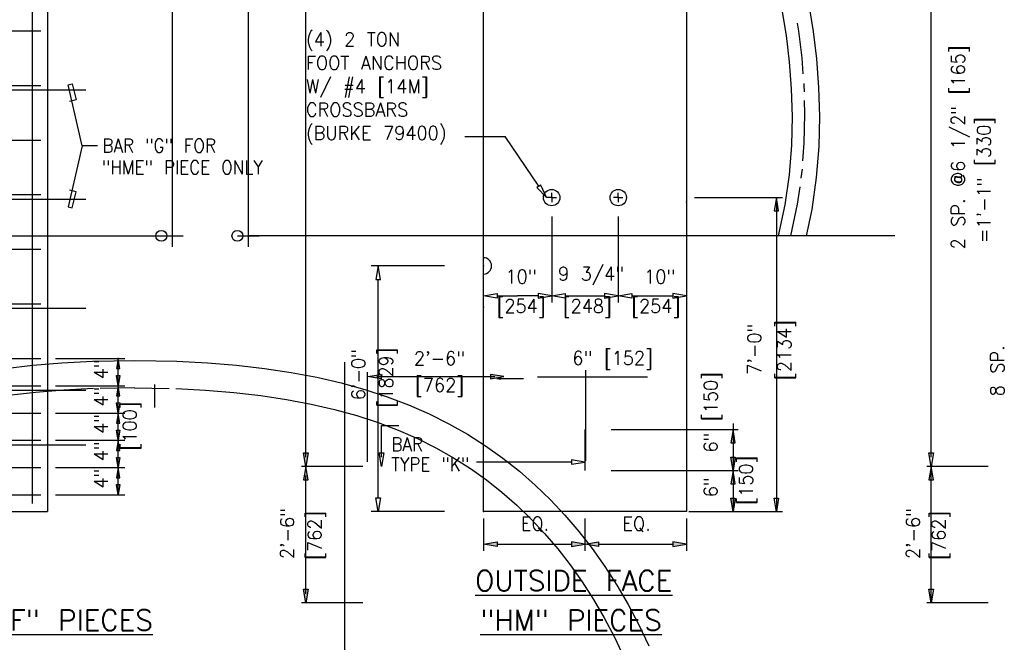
# Model space of a CAD drawing. Extents: x -17 to 2859, y -14 to 3983.
# Tile 23 of 39: x 60 to 150, y 87 to 144. Entities that reach past the tile are written whole.
import ezdxf
from ezdxf.enums import TextEntityAlignment as Align

# ---------------------------------------------------------------- set-up
doc = ezdxf.new("R2010")
doc.units = 0
doc.header["$LTSCALE"] = 25.4
doc.header["$MEASUREMENT"] = 0
doc.linetypes.add('HIDDEN2', pattern=[0.1875, 0.125, -0.0625])
doc.layers.get('0').update_dxf_attribs({"linetype": 'CONTINUOUS'})
for name, color, linetype in [('ARC-CONST', 1, 'CONTINUOUS'), ('BDR-TEXT', 1, 'CONTINUOUS'), ('COL_NUM', 7, 'CONTINUOUS'), ('FORM', 1, 'CONTINUOUS'), ('LABELS', 7, 'CONTINUOUS'), ('LEV_PAD', 7, 'CONTINUOUS'), ('PAN_RS', 7, 'CONTINUOUS'), ('PAN_TS', 7, 'CONTINUOUS'), ('POINTS', 1, 'CONTINUOUS'), ('RS_LABELS', 7, 'CONTINUOUS'), ('TRASH', 1, 'CONTINUOUS')]:
    doc.layers.add(name, color=color, linetype=linetype)
doc.styles.add('TXT_SHX', font='txt.shx')

# ---------------------------------------------------------------- blocks, each defined once
blk = doc.blocks.new('SO3_PN')
at = {"layer": 'RS_LABELS', "linetype": 'CONTINUOUS'}
for points in [[(178.67, 32.43), (179.32, 32.43), (179, 30.48)], [(178.67, 26.43), (179.32, 26.43), (179, 24.48)], [(144.43, 20.04), (144.43, 19.37), (142.43, 19.71)], [(155.31, 20.04), (155.31, 19.37), (157.31, 19.71)], [(159.31, 20.04), (159.31, 19.37), (157.31, 19.71)], [(170.18, 20.04), (170.18, 19.37), (172.18, 19.71)]]:
    blk.add_hatch(color=7, dxfattribs=at).paths.add_polyline_path(points)
at = {"color": 7, "linetype": 'CONTINUOUS'}
for p, q in [((172.18, 68.8), (172.18, 55.09)), ((152.43, 67.72), (152.43, 55.09)), ((152.43, 66.97), (152.43, 55.09)), ((162.18, 67.72), (162.18, 55.09)), ((162.18, 66.97), (162.18, 55.09)), ((136.75, 60.48), (126, 60.48)), ((127, 26.48), (127, 58.48)), ((142.43, 55.43), (142.43, 57.09)), ((144.43, 56.09), (147.43, 56.09)), ((150.43, 56.09), (147.43, 56.09)), ((154.43, 56.09), (160.18, 56.09)), ((164.18, 56.09), (170.18, 56.09)), ((79.72, 46.92), (89.91, 46.92)), ((88.91, 42.92), (88.91, 46.92)), ((79.72, 42.92), (89.91, 42.92)), ((88.91, 38.92), (88.91, 42.92)), ((79.72, 38.92), (89.91, 38.92)), ((88.91, 34.92), (88.91, 38.92)), ((79.72, 34.92), (89.91, 34.92)), ((88.91, 30.92), (88.91, 34.92)), ((79.72, 30.92), (89.91, 30.92)), ((79.72, 30.92), (89.91, 30.92)), ((88.91, 26.92), (88.91, 30.92)), ((79.72, 26.92), (89.91, 26.92)), ((136.75, 24.48), (126, 24.48))]:
    blk.add_line(p, q, dxfattribs=at)
for points in [[(126.66, 58.48), (127.33, 58.48), (127, 60.48)], [(144.43, 56.42), (144.43, 55.76), (142.43, 56.09)], [(150.43, 56.42), (150.43, 55.76), (152.43, 56.09)], [(154.43, 56.42), (154.43, 55.76), (152.43, 56.09)], [(160.18, 56.42), (160.18, 55.76), (162.18, 56.09)], [(164.18, 56.42), (164.18, 55.76), (162.18, 56.09)], [(170.18, 56.42), (170.18, 55.76), (172.18, 56.09)], [(126.66, 26.48), (127.33, 26.48), (127, 24.48)]]:
    blk.add_lwpolyline(points, close=True, dxfattribs=at)
at = {"layer": 'COL_NUM', "color": 7, "linetype": 'CONTINUOUS'}
for p, q in [((76.32, 119.72), (76.32, 25.68)), ((49.82, 94.92), (77.57, 94.92)), ((49.82, 86.92), (77.57, 86.92)), ((84.16, 86.22), (66.57, 86.22)), ((49.82, 78.92), (77.57, 78.92)), ((49.82, 70.92), (77.57, 70.92)), ((84.16, 70.22), (66.57, 70.22)), ((49.82, 62.92), (77.57, 62.92)), ((49.82, 54.92), (77.57, 54.92)), ((84.16, 54.22), (66.57, 54.22)), ((49.82, 46.92), (77.57, 46.92)), ((49.82, 42.92), (77.57, 42.92)), ((84.16, 42.22), (66.57, 42.22)), ((49.82, 38.92), (77.57, 38.92)), ((157.31, 36.48), (157.31, 30.48)), ((49.82, 34.92), (77.57, 34.92)), ((84.16, 34.22), (66.57, 34.22)), ((49.82, 30.92), (77.57, 30.92)), ((49.82, 26.92), (77.57, 26.92))]:
    blk.add_line(p, q, dxfattribs=at)
at = {"layer": 'COL_NUM', "color": 7, "linetype": 'CONTINUOUS', "const_width": 0.00035}
for points in [[(157.17, 36.48, 1), (157.44, 36.48, 1)], [(157.17, 30.48, 1), (157.44, 30.48, 1)]]:
    blk.add_lwpolyline(points, format="xyb", close=True, dxfattribs=at)
at = {"layer": 'LABELS', "color": 253, "linetype": 'CONTINUOUS'}
for p, q in [((139.69, 79.46), (145.62, 79.46)), ((152.43, 70.48), (152.43, 71.16)), ((162.18, 70.48), (162.18, 71.16)), ((152.43, 70.48), (151.74, 70.48)), ((152.43, 70.48), (152.43, 69.79)), ((152.43, 70.48), (153.12, 70.48)), ((162.18, 70.48), (161.49, 70.48)), ((162.18, 70.48), (162.87, 70.48)), ((162.18, 70.48), (162.18, 69.79))]:
    blk.add_line(p, q, dxfattribs=at)
at = {"layer": 'LABELS', "color": 7, "linetype": 'CONTINUOUS'}
blk.add_line((155.31, 31.74), (141.41, 31.74), dxfattribs=at)
blk.add_lwpolyline([(155.31, 32.07), (155.31, 31.41), (157.31, 31.74)], close=True, dxfattribs=at)
at = {"layer": 'LABELS', "color": 253, "linetype": 'CONTINUOUS'}
for centre in [(152.43, 70.48), (162.18, 70.48)]:
    blk.add_circle(centre, 1.2, dxfattribs=at)
blk.add_arc((142.43, 60.48), 1.2, 270, 90, dxfattribs=at)
at = {"layer": 'LEV_PAD', "color": 1, "linetype": 'CONTINUOUS'}
for p, q in [((78.57, 119.92), (78.57, 24.48)), ((172.18, 119.92), (172.18, 24.48)), ((142.43, 24.48), (142.43, 117.31)), ((48.82, 24.48), (78.57, 24.48)), ((172.18, 24.48), (142.43, 24.48))]:
    blk.add_line(p, q, dxfattribs=at)
at = {"layer": 'PAN_RS', "color": 7, "linetype": 'CONTINUOUS'}
blk.add_line((150.54, 72.14), (145.62, 79.46), dxfattribs=at)
blk.add_lwpolyline([(150.82, 72.32), (150.27, 71.95), (151.66, 70.48)], close=True, dxfattribs=at)
at = {"layer": 'PAN_TS', "color": 24, "linetype": 'CONTINUOUS'}
for p in [(172.18, 69.8), (127, 60.48), (142.43, 60.48), (152.43, 56.09), (162.18, 56.09), (172.18, 56.09), (142.43, 54.43), (88.91, 46.92), (88.91, 42.92), (88.91, 38.92), (88.91, 34.92), (88.91, 30.92), (142.43, 24.48)]:
    blk.add_point(p, dxfattribs=at)
at = {"layer": 'POINTS', "color": 253, "linetype": 'CONTINUOUS'}
for points in [[(83.66, 78.07), (81.57, 87.02), (82.2, 87.17), (82.75, 84.81), (81.77, 84.58)], [(83.66, 78.07), (81.57, 69.13), (82.2, 68.98), (82.75, 71.34), (81.77, 71.57)]]:
    blk.add_lwpolyline(points, dxfattribs=at)
at = {"layer": 'RS_LABELS', "color": 7, "linetype": 'CONTINUOUS'}
for p, q in [((85.89, 78.07), (83.66, 78.07)), ((173.35, 70.48), (186.25, 70.48)), ((185.35, 70.48), (185.35, 24.48)), ((88.91, 42.92), (88.91, 46.92)), ((88.91, 38.92), (88.91, 42.92)), ((88.91, 34.92), (88.91, 38.92)), ((161.16, 36.48), (179.75, 36.48)), ((179, 37.37), (179, 24.48)), ((88.91, 30.92), (88.91, 34.92)), ((88.91, 26.92), (88.91, 30.92)), ((88.91, 26.92), (88.91, 30.92)), ((161.16, 30.48), (179.75, 30.48)), ((142.43, 23.48), (142.43, 18.71)), ((157.31, 23.48), (157.31, 18.71)), ((157.31, 23.48), (157.31, 18.71)), ((172.18, 23.48), (172.18, 18.71)), ((172.5, 24.48), (186.25, 24.48)), ((144.43, 19.71), (155.31, 19.71)), ((159.31, 19.71), (170.18, 19.71))]:
    blk.add_line(p, q, dxfattribs=at)
at = {"layer": 'RS_LABELS', "color": 7, "linetype": 'CONTINUOUS', "const_width": 0.00035}
for points in [[(84.75, 86.22, -1), (84.4, 86.22, -1)], [(84.75, 70.22, -1), (84.4, 70.22, -1)], [(84.75, 54.22, -1), (84.4, 54.22, -1)], [(84.75, 42.22, -1), (84.4, 42.22, -1)], [(84.75, 34.22, -1), (84.4, 34.22, -1)]]:
    blk.add_lwpolyline(points, format="xyb", close=True, dxfattribs=at)
at = {"layer": 'RS_LABELS', "color": 7, "linetype": 'CONTINUOUS'}
for points in [[(185.02, 68.53), (185.67, 68.53), (185.35, 70.48)], [(88.66, 45.42), (89.16, 45.42), (88.91, 46.92)], [(88.66, 44.42), (89.16, 44.42), (88.91, 42.92)], [(88.66, 41.42), (89.16, 41.42), (88.91, 42.92)], [(88.66, 40.42), (89.16, 40.42), (88.91, 38.92)], [(88.66, 37.42), (89.16, 37.42), (88.91, 38.92)], [(88.66, 36.42), (89.16, 36.42), (88.91, 34.92)], [(178.67, 34.53), (179.32, 34.53), (179, 36.48)], [(88.66, 33.42), (89.16, 33.42), (88.91, 34.92)], [(88.66, 32.42), (89.16, 32.42), (88.91, 30.92)], [(178.67, 32.43), (179.32, 32.43), (179, 30.48)], [(88.66, 29.42), (89.16, 29.42), (88.91, 30.92)], [(178.67, 28.53), (179.32, 28.53), (179, 30.48)], [(88.66, 28.42), (89.16, 28.42), (88.91, 26.92)], [(178.67, 26.43), (179.32, 26.43), (179, 24.48)], [(185.02, 26.43), (185.67, 26.43), (185.35, 24.48)], [(144.43, 20.04), (144.43, 19.37), (142.43, 19.71)], [(155.31, 20.04), (155.31, 19.37), (157.31, 19.71)], [(159.31, 20.04), (159.31, 19.37), (157.31, 19.71)], [(170.18, 20.04), (170.18, 19.37), (172.18, 19.71)]]:
    blk.add_lwpolyline(points, close=True, dxfattribs=at)
at = {"layer": 'RS_LABELS', "color": 24, "linetype": 'CONTINUOUS'}
for p in [(88.91, 46.92), (88.91, 42.92), (88.91, 38.92), (88.91, 34.92), (88.91, 30.92), (88.91, 30.92), (88.91, 26.92), (88.91, 26.92), (88.91, 26.92)]:
    blk.add_point(p, dxfattribs=at)
at = {"color": 5, "linetype": 'CONTINUOUS', "style": 'TXT_SHX', "width": 0.95}
for s, p in [('10" ', (148.79, 57.92)), ('9 3/4" ', (159.05, 58.32)), ('10" ', (169.11, 57.92))]:
    blk.add_text(s, height=2, dxfattribs=at).set_placement(p, align=Align.CENTER)
for s, p in [('6\'-0" ', (125.09, 45.39)), ('4"', (87.41, 45.33)), ('4"', (87.41, 41.33)), ('4"', (87.41, 37.33)), ('4"', (87.41, 33.33)), ('4"', (87.41, 29.33))]:
    blk.add_text(s, height=2, rotation=90, dxfattribs=at).set_placement(p, align=Align.CENTER)
at = {"layer": 'LABELS', "color": 253, "linetype": 'CONTINUOUS', "style": 'TXT_SHX', "width": 0.9}
for s, p in [('BAR "G" FOR', (86.62, 77.11)), ('"HME" PIECE ONLY', (86.53, 73.92)), ('BAR', (128.95, 33.35)), ('TYPE "K"', (128.95, 30.41))]:
    blk.add_text(s, height=2, dxfattribs=at).set_placement(p)
at = {"layer": 'LABELS', "color": 1, "linetype": 'CONTINUOUS', "style": 'TXT_SHX'}
for s, p in [('%%uOUTSIDE FACE', (141.21, 12.85)), ('%%uFOR "HMB" & "HMF" PIECES', (33.16, 7.06)), ('%%u"HM" PIECES', (141.96, 7.06))]:
    blk.add_text(s, height=3, dxfattribs=at).set_placement(p)
at = {"layer": 'POINTS', "color": 253, "linetype": 'CONTINUOUS', "style": 'TXT_SHX', "width": 0.95}
for s, p in [('(4) 2 TON', (116.43, 92.66)), ('FOOT ANCHORS', (116.43, 89.23)), ('W/ #4 [14M]', (116.43, 85.8)), ('CROSSBARS', (116.43, 82.38)), ('(BURKE 79400)', (116.43, 78.95))]:
    blk.add_text(s, height=2, dxfattribs=at).set_placement(p)
at = {"layer": 'RS_LABELS', "color": 5, "linetype": 'CONTINUOUS', "style": 'TXT_SHX', "width": 0.95}
for s, p in [('[254]', (147.95, 53.6)), ('[248]', (157.65, 53.6)), ('[254]', (167.68, 53.6)), ('EQ.', (149.98, 21.71)), ('EQ.', (164.86, 21.71))]:
    blk.add_text(s, height=2, dxfattribs=at).set_placement(p, align=Align.CENTER)
for s, p in [('7\'-0"', (183.12, 48.27)), ('[2134]', (187.52, 48.16)), ('[1829]', (129.18, 44.12)), ('6" [150]', (176.74, 39.03)), ('[100]', (91.61, 37.03)), ('[150]', (181.89, 29.08)), ('6"', (176.74, 28.05))]:
    blk.add_text(s, height=2, rotation=90, dxfattribs=at).set_placement(p, align=Align.CENTER)
blk = doc.blocks.new('SO3_P0')
at = {"layer": 'RS_LABELS', "linetype": 'CONTINUOUS'}
for points in [[(178.67, 32.43), (179.32, 32.43), (179, 30.48)], [(178.67, 26.43), (179.32, 26.43), (179, 24.48)], [(144.43, 20.04), (144.43, 19.37), (142.43, 19.71)], [(155.31, 20.04), (155.31, 19.37), (157.31, 19.71)], [(159.31, 20.04), (159.31, 19.37), (157.31, 19.71)], [(170.18, 20.04), (170.18, 19.37), (172.18, 19.71)]]:
    blk.add_hatch(color=7, dxfattribs=at).paths.add_polyline_path(points)
at = {"color": 7, "linetype": 'CONTINUOUS'}
for p, q in [((172.18, 68.8), (172.18, 55.09)), ((152.43, 67.72), (152.43, 55.09)), ((152.43, 66.97), (152.43, 55.09)), ((162.18, 67.72), (162.18, 55.09)), ((162.18, 66.97), (162.18, 55.09)), ((136.75, 60.48), (126, 60.48)), ((127, 26.48), (127, 58.48)), ((142.43, 55.43), (142.43, 57.09)), ((144.43, 56.09), (147.43, 56.09)), ((150.43, 56.09), (147.43, 56.09)), ((154.43, 56.09), (160.18, 56.09)), ((164.18, 56.09), (170.18, 56.09)), ((79.72, 46.92), (89.91, 46.92)), ((88.91, 42.92), (88.91, 46.92)), ((79.72, 42.92), (89.91, 42.92)), ((88.91, 38.92), (88.91, 42.92)), ((79.72, 38.92), (89.91, 38.92)), ((88.91, 34.92), (88.91, 38.92)), ((79.72, 34.92), (89.91, 34.92)), ((88.91, 30.92), (88.91, 34.92)), ((79.72, 30.92), (89.91, 30.92)), ((79.72, 30.92), (89.91, 30.92)), ((88.91, 26.92), (88.91, 30.92)), ((79.72, 26.92), (89.91, 26.92)), ((136.75, 24.48), (126, 24.48))]:
    blk.add_line(p, q, dxfattribs=at)
for points in [[(126.66, 58.48), (127.33, 58.48), (127, 60.48)], [(144.43, 56.42), (144.43, 55.76), (142.43, 56.09)], [(150.43, 56.42), (150.43, 55.76), (152.43, 56.09)], [(154.43, 56.42), (154.43, 55.76), (152.43, 56.09)], [(160.18, 56.42), (160.18, 55.76), (162.18, 56.09)], [(164.18, 56.42), (164.18, 55.76), (162.18, 56.09)], [(170.18, 56.42), (170.18, 55.76), (172.18, 56.09)], [(126.66, 26.48), (127.33, 26.48), (127, 24.48)]]:
    blk.add_lwpolyline(points, close=True, dxfattribs=at)
at = {"layer": 'COL_NUM', "color": 7, "linetype": 'CONTINUOUS'}
for p, q in [((76.32, 119.72), (76.32, 25.68)), ((49.82, 94.92), (77.57, 94.92)), ((49.82, 86.92), (77.57, 86.92)), ((84.16, 86.22), (66.57, 86.22)), ((49.82, 78.92), (77.57, 78.92)), ((49.82, 70.92), (77.57, 70.92)), ((84.16, 70.22), (66.57, 70.22)), ((49.82, 62.92), (77.57, 62.92)), ((49.82, 54.92), (77.57, 54.92)), ((84.16, 54.22), (66.57, 54.22)), ((49.82, 46.92), (77.57, 46.92)), ((49.82, 42.92), (77.57, 42.92)), ((84.16, 42.22), (66.57, 42.22)), ((49.82, 38.92), (77.57, 38.92)), ((157.31, 36.48), (157.31, 30.48)), ((49.82, 34.92), (77.57, 34.92)), ((84.16, 34.22), (66.57, 34.22)), ((49.82, 30.92), (77.57, 30.92)), ((49.82, 26.92), (77.57, 26.92))]:
    blk.add_line(p, q, dxfattribs=at)
at = {"layer": 'COL_NUM', "color": 7, "linetype": 'CONTINUOUS', "const_width": 0.00035}
for points in [[(157.17, 36.48, 1), (157.44, 36.48, 1)], [(157.17, 30.48, 1), (157.44, 30.48, 1)]]:
    blk.add_lwpolyline(points, format="xyb", close=True, dxfattribs=at)
at = {"layer": 'LABELS', "color": 253, "linetype": 'CONTINUOUS'}
for p, q in [((139.69, 79.46), (145.62, 79.46)), ((152.43, 70.48), (152.43, 71.16)), ((162.18, 70.48), (162.18, 71.16)), ((152.43, 70.48), (151.74, 70.48)), ((152.43, 70.48), (152.43, 69.79)), ((152.43, 70.48), (153.12, 70.48)), ((162.18, 70.48), (161.49, 70.48)), ((162.18, 70.48), (162.87, 70.48)), ((162.18, 70.48), (162.18, 69.79))]:
    blk.add_line(p, q, dxfattribs=at)
at = {"layer": 'LABELS', "color": 7, "linetype": 'CONTINUOUS'}
blk.add_line((155.31, 31.74), (141.41, 31.74), dxfattribs=at)
blk.add_lwpolyline([(155.31, 32.07), (155.31, 31.41), (157.31, 31.74)], close=True, dxfattribs=at)
at = {"layer": 'LABELS', "color": 253, "linetype": 'CONTINUOUS'}
for centre in [(152.43, 70.48), (162.18, 70.48)]:
    blk.add_circle(centre, 1.2, dxfattribs=at)
blk.add_arc((142.43, 60.48), 1.2, 270, 90, dxfattribs=at)
at = {"layer": 'LEV_PAD', "color": 1, "linetype": 'CONTINUOUS'}
for p, q in [((78.57, 119.92), (78.57, 24.48)), ((172.18, 119.92), (172.18, 24.48)), ((142.43, 24.48), (142.43, 117.31)), ((48.82, 24.48), (78.57, 24.48)), ((172.18, 24.48), (142.43, 24.48))]:
    blk.add_line(p, q, dxfattribs=at)
at = {"layer": 'PAN_RS', "color": 7, "linetype": 'CONTINUOUS'}
blk.add_line((150.54, 72.14), (145.62, 79.46), dxfattribs=at)
blk.add_lwpolyline([(150.82, 72.32), (150.27, 71.95), (151.66, 70.48)], close=True, dxfattribs=at)
at = {"layer": 'PAN_TS', "color": 24, "linetype": 'CONTINUOUS'}
for p in [(172.18, 69.8), (127, 60.48), (142.43, 60.48), (152.43, 56.09), (162.18, 56.09), (172.18, 56.09), (142.43, 54.43), (88.91, 46.92), (88.91, 42.92), (88.91, 38.92), (88.91, 34.92), (88.91, 30.92), (142.43, 24.48)]:
    blk.add_point(p, dxfattribs=at)
at = {"layer": 'POINTS', "color": 253, "linetype": 'CONTINUOUS'}
for points in [[(83.66, 78.07), (81.57, 87.02), (82.2, 87.17), (82.75, 84.81), (81.77, 84.58)], [(83.66, 78.07), (81.57, 69.13), (82.2, 68.98), (82.75, 71.34), (81.77, 71.57)]]:
    blk.add_lwpolyline(points, dxfattribs=at)
at = {"layer": 'RS_LABELS', "color": 7, "linetype": 'CONTINUOUS'}
for p, q in [((85.89, 78.07), (83.66, 78.07)), ((173.35, 70.48), (186.25, 70.48)), ((185.35, 70.48), (185.35, 24.48)), ((88.91, 42.92), (88.91, 46.92)), ((88.91, 38.92), (88.91, 42.92)), ((88.91, 34.92), (88.91, 38.92)), ((161.16, 36.48), (179.75, 36.48)), ((179, 37.37), (179, 24.48)), ((88.91, 30.92), (88.91, 34.92)), ((88.91, 26.92), (88.91, 30.92)), ((88.91, 26.92), (88.91, 30.92)), ((161.16, 30.48), (179.75, 30.48)), ((142.43, 23.48), (142.43, 18.71)), ((157.31, 23.48), (157.31, 18.71)), ((157.31, 23.48), (157.31, 18.71)), ((172.18, 23.48), (172.18, 18.71)), ((172.5, 24.48), (186.25, 24.48)), ((144.43, 19.71), (155.31, 19.71)), ((159.31, 19.71), (170.18, 19.71))]:
    blk.add_line(p, q, dxfattribs=at)
at = {"layer": 'RS_LABELS', "color": 7, "linetype": 'CONTINUOUS', "const_width": 0.00035}
for points in [[(84.75, 86.22, -1), (84.4, 86.22, -1)], [(84.75, 70.22, -1), (84.4, 70.22, -1)], [(84.75, 54.22, -1), (84.4, 54.22, -1)], [(84.75, 42.22, -1), (84.4, 42.22, -1)], [(84.75, 34.22, -1), (84.4, 34.22, -1)]]:
    blk.add_lwpolyline(points, format="xyb", close=True, dxfattribs=at)
at = {"layer": 'RS_LABELS', "color": 7, "linetype": 'CONTINUOUS'}
for points in [[(185.02, 68.53), (185.67, 68.53), (185.35, 70.48)], [(88.66, 45.42), (89.16, 45.42), (88.91, 46.92)], [(88.66, 44.42), (89.16, 44.42), (88.91, 42.92)], [(88.66, 41.42), (89.16, 41.42), (88.91, 42.92)], [(88.66, 40.42), (89.16, 40.42), (88.91, 38.92)], [(88.66, 37.42), (89.16, 37.42), (88.91, 38.92)], [(88.66, 36.42), (89.16, 36.42), (88.91, 34.92)], [(178.67, 34.53), (179.32, 34.53), (179, 36.48)], [(88.66, 33.42), (89.16, 33.42), (88.91, 34.92)], [(88.66, 32.42), (89.16, 32.42), (88.91, 30.92)], [(178.67, 32.43), (179.32, 32.43), (179, 30.48)], [(88.66, 29.42), (89.16, 29.42), (88.91, 30.92)], [(178.67, 28.53), (179.32, 28.53), (179, 30.48)], [(88.66, 28.42), (89.16, 28.42), (88.91, 26.92)], [(178.67, 26.43), (179.32, 26.43), (179, 24.48)], [(185.02, 26.43), (185.67, 26.43), (185.35, 24.48)], [(144.43, 20.04), (144.43, 19.37), (142.43, 19.71)], [(155.31, 20.04), (155.31, 19.37), (157.31, 19.71)], [(159.31, 20.04), (159.31, 19.37), (157.31, 19.71)], [(170.18, 20.04), (170.18, 19.37), (172.18, 19.71)]]:
    blk.add_lwpolyline(points, close=True, dxfattribs=at)
at = {"layer": 'RS_LABELS', "color": 24, "linetype": 'CONTINUOUS'}
for p in [(88.91, 46.92), (88.91, 42.92), (88.91, 38.92), (88.91, 34.92), (88.91, 30.92), (88.91, 30.92), (88.91, 26.92), (88.91, 26.92), (88.91, 26.92)]:
    blk.add_point(p, dxfattribs=at)
at = {"color": 5, "linetype": 'CONTINUOUS', "style": 'TXT_SHX', "width": 0.95}
for s, p in [('10" ', (148.79, 57.92)), ('9 3/4" ', (159.05, 58.32)), ('10" ', (169.11, 57.92))]:
    blk.add_text(s, height=2, dxfattribs=at).set_placement(p, align=Align.CENTER)
for s, p in [('6\'-0" ', (125.09, 45.39)), ('4"', (87.41, 45.33)), ('4"', (87.41, 41.33)), ('4"', (87.41, 37.33)), ('4"', (87.41, 33.33)), ('4"', (87.41, 29.33))]:
    blk.add_text(s, height=2, rotation=90, dxfattribs=at).set_placement(p, align=Align.CENTER)
at = {"layer": 'LABELS', "color": 253, "linetype": 'CONTINUOUS', "style": 'TXT_SHX', "width": 0.9}
for s, p in [('BAR "G" FOR', (86.62, 77.11)), ('"HME" PIECE ONLY', (86.53, 73.92)), ('BAR', (128.95, 33.35)), ('TYPE "K"', (128.95, 30.41))]:
    blk.add_text(s, height=2, dxfattribs=at).set_placement(p)
at = {"layer": 'LABELS', "color": 1, "linetype": 'CONTINUOUS', "style": 'TXT_SHX'}
for s, p in [('%%uOUTSIDE FACE', (141.21, 12.85)), ('%%uFOR "HMB" & "HMF" PIECES', (33.16, 7.06)), ('%%u"HM" PIECES', (141.96, 7.06))]:
    blk.add_text(s, height=3, dxfattribs=at).set_placement(p)
at = {"layer": 'POINTS', "color": 253, "linetype": 'CONTINUOUS', "style": 'TXT_SHX', "width": 0.95}
for s, p in [('(4) 2 TON', (116.43, 92.66)), ('FOOT ANCHORS', (116.43, 89.23)), ('W/ #4 [14M]', (116.43, 85.8)), ('CROSSBARS', (116.43, 82.38)), ('(BURKE 79400)', (116.43, 78.95))]:
    blk.add_text(s, height=2, dxfattribs=at).set_placement(p)
at = {"layer": 'RS_LABELS', "color": 5, "linetype": 'CONTINUOUS', "style": 'TXT_SHX', "width": 0.95}
for s, p in [('[254]', (147.95, 53.6)), ('[248]', (157.65, 53.6)), ('[254]', (167.68, 53.6)), ('EQ.', (149.98, 21.71)), ('EQ.', (164.86, 21.71))]:
    blk.add_text(s, height=2, dxfattribs=at).set_placement(p, align=Align.CENTER)
for s, p in [('7\'-0"', (183.12, 48.27)), ('[2134]', (187.52, 48.16)), ('[1829]', (129.18, 44.12)), ('6" [150]', (176.74, 39.03)), ('[100]', (91.61, 37.03)), ('[150]', (181.89, 29.08)), ('6"', (176.74, 28.05))]:
    blk.add_text(s, height=2, rotation=90, dxfattribs=at).set_placement(p, align=Align.CENTER)

msp = doc.modelspace()

# ---------------------------------------------------------------- hatches: boundary and pattern name
at = {"layer": 'BDR-TEXT', "linetype": 'CONTINUOUS'}
for points in [[(92.866, 111.777), (92.866, 111.361), (91.616, 111.569)], [(102.857, 111.777), (102.857, 111.361), (104.107, 111.569)], [(85.761, 104.603), (86.178, 104.603), (85.969, 103.354)], [(85.761, 102.104), (86.178, 102.104), (85.969, 103.354)], [(85.761, 92.105), (86.178, 92.105), (85.969, 90.856)]]:
    msp.add_hatch(color=7, dxfattribs=at).paths.add_polyline_path(points)
at = {"layer": 'TRASH', "linetype": 'CONTINUOUS'}
msp.add_hatch(color=7, dxfattribs=at).paths.add_polyline_path([(103.778, 111.338), (103.778, 111.45), (103.445, 111.394)])
msp.add_hatch(color=7, dxfattribs=at).paths.add_polyline_path([(103.778, 111.338), (103.778, 111.45), (103.445, 111.394)])

# ---------------------------------------------------------------- linework, layer by layer
at = {"layer": 'ARC-CONST', "color": 7, "linetype": 'CONTINUOUS'}
msp.add_line((89.523, 42.719), (89.523, 112.886), dxfattribs=at)
msp.add_line((89.523, 42.719), (89.523, 112.886), dxfattribs=at)
at = {"layer": 'BDR-TEXT', "color": 7, "linetype": 'CONTINUOUS'}
for p, q in [((143.229, 104.187), (143.229, 194.172)), ((85.969, 104.187), (85.969, 193.339)), ((91.616, 103.77), (91.616, 111.986)), ((111.606, 103.86), (111.606, 112.148)), ((92.449, 111.569), (103.274, 111.569)), ((107.167, 111.536), (117.234, 111.536)), ((92.889, 104.187), (92.889, 107.084)), ((92.889, 107.084), (94.484, 107.084)), ((91.189, 103.354), (85.553, 103.354)), ((148.449, 103.354), (142.812, 103.354)), ((143.229, 90.856), (143.229, 103.354)), ((85.969, 91.689), (85.969, 102.52)), ((91.189, 90.856), (85.553, 90.856)), ((148.449, 90.856), (142.812, 90.856))]:
    msp.add_line(p, q, dxfattribs=at)
for points in [[(92.866, 111.777), (92.866, 111.361), (91.616, 111.569)], [(102.857, 111.777), (102.857, 111.361), (104.107, 111.569)], [(85.761, 104.603), (86.178, 104.603), (85.969, 103.354)], [(92.681, 104.603), (93.098, 104.603), (92.889, 103.354)], [(143.021, 104.603), (143.437, 104.603), (143.229, 103.354)], [(85.761, 102.104), (86.178, 102.104), (85.969, 103.354)], [(143.021, 102.104), (143.437, 102.104), (143.229, 103.354)], [(85.761, 92.105), (86.178, 92.105), (85.969, 90.856)], [(143.021, 92.105), (143.437, 92.105), (143.229, 90.856)]]:
    msp.add_lwpolyline(points, close=True, dxfattribs=at)
at = {"layer": 'FORM', "color": 7, "linetype": 'CONTINUOUS'}
for p, q in [((73.729, 198.27), (73.729, 124.465)), ((80.696, 198.27), (80.696, 124.465)), ((131.41, 130.564), (131.298, 129.77)), ((131.298, 129.77), (131.295, 129.752)), ((12.254, 124.465), (73.729, 124.465)), ((139.889, 124.465), (80.696, 124.465))]:
    msp.add_line(p, q, dxfattribs=at)
at = {"layer": 'FORM', "color": 1, "linetype": 'CONTINUOUS'}
for p, q in [((73.729, 125.465), (73.729, 123.465)), ((80.696, 125.465), (80.696, 123.465)), ((72.729, 124.465), (74.729, 124.465)), ((79.696, 124.465), (81.696, 124.465))]:
    msp.add_line(p, q, dxfattribs=at)
for points in [[(129.551, 145.164), (129.937, 142.824), (130.228, 140.414), (130.415, 137.933), (130.485, 135.382), (130.423, 132.759), (130.21, 130.065), (129.82, 127.301), (129.222, 124.465)], [(129.551, 145.164), (129.937, 142.824), (130.228, 140.414), (130.415, 137.933), (130.485, 135.382), (130.423, 132.759), (130.21, 130.065), (129.82, 127.301), (129.222, 124.465)], [(132.009, 145.622), (132.412, 143.178), (132.717, 140.659), (132.913, 138.062), (132.986, 135.386), (132.921, 132.63), (132.696, 129.792), (132.284, 126.868), (131.777, 124.465)], [(58.416, 112.319), (60.972, 112.613), (63.632, 112.834), (66.42, 112.98), (70.289, 113.054), (74.158, 112.98), (76.946, 112.834), (79.606, 112.613), (82.163, 112.319), (84.615, 111.95), (86.963, 111.506), (89.209, 110.988), (91.356, 110.394), (93.409, 109.724), (95.372, 108.978), (97.25, 108.157), (99.048, 107.259), (100.771, 106.286), (102.421, 105.238), (104.003, 104.114), (105.518, 102.916), (106.97, 101.644), (108.361, 100.298), (109.691, 98.878), (110.962, 97.385), (112.176, 95.82), (113.331, 94.181), (114.429, 92.47), (115.469, 90.687), (116.45, 88.831), (117.371, 86.902)]]:
    msp.add_lwpolyline(points, dxfattribs=at)
at = {"layer": 'FORM', "color": 7, "linetype": 'CONTINUOUS'}
for points in [[(130.959, 143.938), (131.078, 143.22), (131.375, 140.758), (131.485, 139.298)], [(131.551, 138.422), (131.566, 138.224), (131.582, 137.659)], [(131.604, 136.858), (131.638, 135.617), (131.575, 132.938), (131.448, 131.335)], [(131.184, 128.959), (130.958, 127.362), (130.347, 124.465)]]:
    msp.add_lwpolyline(points, dxfattribs=at)
at = {"layer": 'FORM', "color": 1, "linetype": 'HIDDEN2'}
for points in [[(70.313, 110.554), (66.51, 110.482), (63.801, 110.339), (61.218, 110.125), (58.745, 109.84)], [(70.265, 110.554), (74.068, 110.482), (76.777, 110.339), (79.36, 110.125), (81.834, 109.84), (84.197, 109.485), (86.45, 109.059), (88.595, 108.564), (90.635, 107.999), (92.577, 107.366), (94.427, 106.663), (96.19, 105.892), (97.875, 105.051), (99.485, 104.141), (101.026, 103.162), (102.503, 102.114), (103.918, 100.994), (105.276, 99.805), (106.578, 98.544), (107.826, 97.212), (109.022, 95.808), (110.165, 94.333), (111.257, 92.785), (112.297, 91.165), (113.283, 89.473), (114.216, 87.708), (115.093, 85.871)]]:
    msp.add_lwpolyline(points, dxfattribs=at)
at = {"layer": 'FORM', "color": 1, "linetype": 'CONTINUOUS'}
for centre in [(72.729, 124.465), (79.696, 124.465)]:
    msp.add_circle(centre, 0.5, dxfattribs=at)
at = {"layer": 'TRASH', "color": 7, "linetype": 'CONTINUOUS'}
for p, q in [((103.778, 111.394), (105.9, 111.394)), ((103.778, 111.394), (105.9, 111.394)), ((72.143, 108.728), (72.143, 110.85)), ((72.143, 108.728), (72.143, 110.85))]:
    msp.add_line(p, q, dxfattribs=at)
msp.add_lwpolyline([(103.778, 111.338), (103.778, 111.45), (103.445, 111.394)], close=True, dxfattribs=at)
msp.add_lwpolyline([(103.778, 111.338), (103.778, 111.45), (103.445, 111.394)], close=True, dxfattribs=at)

# ---------------------------------------------------------------- block references
at = {"layer": 'FORM', "linetype": 'CONTINUOUS', "xscale": 0.625, "yscale": 0.625, "zscale": 0.625}
for name in ['SO3_PN', 'SO3_P0']:
    msp.add_blockref(name, (13.204, 83.913), dxfattribs=at)

# ---------------------------------------------------------------- texts
at = {"layer": 'BDR-TEXT', "color": 5, "linetype": 'CONTINUOUS', "style": 'TXT_SHX', "width": 0.95}
for s, p in [('2 SP. @6 1/2" [165]', (146.313, 132.562)), ('=1\'-1" [330]', (148.668, 129.585)), ('8 SP. ', (149.896, 112.636)), ('2\'-6" ', (84.878, 97.729)), ('2\'-6" ', (142.192, 97.729)), ('[762]', (87.383, 97.042)), ('[762]', (144.533, 97.042))]:
    msp.add_text(s, height=1.2498, rotation=90, dxfattribs=at).set_placement(p, align=Align.CENTER)
for s, p in [('2\'-6" ', (98.728, 112.624)), ('6" [152]', (114.056, 112.644)), ('[762]', (98.206, 110.178))]:
    msp.add_text(s, height=1.2498, dxfattribs=at).set_placement(p, align=Align.CENTER)

doc.saveas('drawing.dxf')
